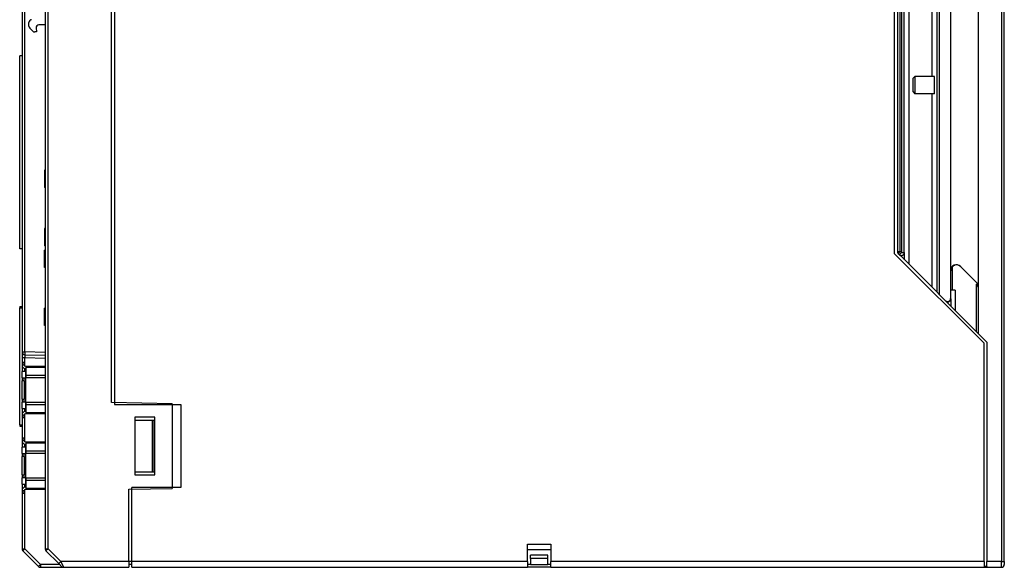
# Model space of a CAD drawing. Extents: x 14074 to 14381, y -3030 to -2703.
# Tile 26 of 27: x 14210 to 14381, y -2889 to -2794. Entities that reach past the tile are written whole.
import ezdxf

# ---------------------------------------------------------------- set-up
doc = ezdxf.new("R2010")
doc.units = 0
doc.layers.get('DEFPOINTS').update_dxf_attribs({"color": 8, "linetype": 'CONTINUOUS'})
doc.layers.add('TEXT', color=2, linetype='CONTINUOUS')
doc.styles.get("Standard").update_dxf_attribs({"font": 'PMingLiU.ttf'})
doc.dimstyles.new('ISO-25', dxfattribs={"dimtxt": 3, "dimasz": 3, "dimexe": 1, "dimexo": 1, "dimgap": 2, "dimtad": 2, "dimtih": 1, "dimtoh": 1, "dimtxsty": 'STANDARD', "dimcen": 0, "dimclrd": 256, "dimclre": 256, "dimclrt": 256, "dimazin": 3, "dimtfac": 1, "dimtmove": 0, "dimatfit": 3})

# ---------------------------------------------------------------- blocks, each defined once
blk = doc.blocks.new('*D3')
at = {"layer": 'DEFPOINTS', "color": 0}
for p in [(14380.7, -2708.6), (14210.7, -2736.56), (14380.7, -2883.52)]:
    blk.add_point(p, dxfattribs=at)
at = {"layer": 'TEXT', "color": 7}
for p, q in [((14210.7, -2735.56), (14210.7, -2707.6)), ((14380.7, -2882.52), (14380.7, -2707.6)), ((14213.7, -2708.6), (14377.7, -2708.6))]:
    blk.add_line(p, q, dxfattribs=at)
for points in [[(14213.7, -2708.1), (14213.7, -2709.1), (14210.7, -2708.6)], [(14377.7, -2708.1), (14377.7, -2709.1), (14380.7, -2708.6)]]:
    blk.add_solid(points, dxfattribs=at)
at = {"layer": 'TEXT', "color": 7, "insert": (14295.7, -2704.93), "char_height": 3, "attachment_point": 5}
blk.add_mtext('170', dxfattribs=at)

msp = doc.modelspace()

# ---------------------------------------------------------------- linework, layer by layer
at = {"layer": 'TEXT', "color": 7}
for p, q in [((14380.201, -2728.175), (14380.201, -2888.175)), ((14380.701, -2888.175), (14380.701, -2728.175)), ((14362.201, -2737.531), (14362.201, -2834.675)), ((14361.701, -2834.882), (14361.701, -2738.333)), ((14362.201, -2738.48), (14362.201, -2834.468)), ((14362.701, -2834.468), (14362.701, -2738.48)), ((14362.898, -2738.509), (14362.898, -2834.665)), ((14363.398, -2834.665), (14363.398, -2738.509)), ((14369.004, -2740.675), (14369.004, -2841.478)), ((14369.504, -2841.978), (14369.504, -2740.675)), ((14371.39, -2740.675), (14371.39, -2840.175)), ((14376.201, -2740.675), (14376.201, -2848.675)), ((14368.201, -2804.175), (14368.201, -2752.175)), ((14226.201, -2860.667), (14226.201, -2755.684)), ((14226.701, -2755.375), (14226.701, -2860.975)), ((14214.701, -2760.188), (14214.701, -2885.968)), ((14215.201, -2885.968), (14215.201, -2760.175)), ((14364.201, -2762.175), (14364.201, -2836.675)), ((14210.701, -2769.925), (14210.701, -2851.87)), ((14211.188, -2851.87), (14211.188, -2769.925)), ((14211.901, -2795.478), (14211.901, -2794.853)), ((14212.555, -2796.339), (14212.048, -2795.832)), ((14213.139, -2795.779), (14213.201, -2796.485)), ((14214.701, -2795.235), (14213.638, -2795.235)), ((14213.201, -2796.485), (14212.908, -2796.485)), ((14210.701, -2800.625), (14210.301, -2800.625)), ((14210.301, -2834.025), (14210.301, -2800.625)), ((14364.901, -2804.482), (14365.208, -2804.175)), ((14364.901, -2806.869), (14364.901, -2804.482)), ((14365.208, -2804.175), (14365.208, -2807.175)), ((14368.594, -2804.175), (14365.208, -2804.175)), ((14364.901, -2806.869), (14365.208, -2807.175)), ((14368.594, -2807.175), (14365.208, -2807.175)), ((14368.201, -2840.675), (14368.201, -2807.175)), ((14214.701, -2820.426), (14214.601, -2820.426)), ((14214.601, -2820.426), (14214.601, -2823.426)), ((14214.701, -2823.426), (14214.601, -2823.426)), ((14214.601, -2830.485), (14214.601, -2833.485)), ((14214.701, -2830.485), (14214.601, -2830.485)), ((14214.701, -2833.485), (14214.601, -2833.485)), ((14210.701, -2834.025), (14210.301, -2834.025)), ((14214.701, -2834.266), (14214.601, -2834.266)), ((14214.601, -2837.266), (14214.601, -2834.266)), ((14377.201, -2850.382), (14361.701, -2834.882)), ((14362.201, -2834.468), (14362.701, -2834.468)), ((14362.201, -2834.675), (14369.004, -2841.478)), ((14362.701, -2834.468), (14362.348, -2834.822)), ((14362.348, -2834.822), (14362.545, -2835.019)), ((14362.545, -2835.019), (14362.898, -2834.665)), ((14362.898, -2834.665), (14362.701, -2834.468)), ((14362.898, -2834.665), (14363.398, -2834.665)), ((14362.937, -2835.195), (14362.937, -2835.411)), ((14363.437, -2834.704), (14363.398, -2834.665)), ((14363.437, -2835.911), (14363.437, -2834.704)), ((14371.701, -2837.158), (14371.701, -2841.175)), ((14376.201, -2840.175), (14373.106, -2837.08)), ((14214.701, -2837.266), (14214.601, -2837.266)), ((14371.398, -2837.786), (14371.442, -2837.83)), ((14371.398, -2837.786), (14371.398, -2840.175)), ((14371.442, -2841.175), (14371.442, -2837.83)), ((14371.39, -2840.175), (14371.39, -2842.657)), ((14371.398, -2840.175), (14371.39, -2840.175)), ((14375.901, -2848.375), (14375.901, -2840.175)), ((14376.201, -2840.175), (14375.901, -2840.175)), ((14369.504, -2841.978), (14369.004, -2841.478)), ((14369.004, -2841.478), (14369.004, -2841.478)), ((14370.536, -2843.01), (14369.504, -2841.978)), ((14371.701, -2841.175), (14371.442, -2841.175)), ((14372.201, -2841.175), (14371.701, -2841.175)), ((14372.201, -2841.175), (14372.201, -2844.675)), ((14370.536, -2843.01), (14370.545, -2843.019)), ((14370.545, -2843.019), (14376.201, -2848.675)), ((14370.937, -2843.195), (14370.937, -2843.411)), ((14371.437, -2842.704), (14371.39, -2842.657)), ((14371.437, -2842.704), (14371.437, -2843.911)), ((14210.301, -2844.025), (14210.301, -2844.225)), ((14210.301, -2844.025), (14210.701, -2844.025)), ((14210.301, -2864.525), (14210.301, -2844.225)), ((14210.301, -2844.225), (14210.701, -2844.225)), ((14214.601, -2847.325), (14214.601, -2844.325)), ((14214.701, -2844.325), (14214.601, -2844.325)), ((14214.701, -2847.325), (14214.601, -2847.325)), ((14377.701, -2850.175), (14376.201, -2848.675)), ((14377.201, -2888.175), (14377.201, -2850.382)), ((14377.701, -2850.175), (14377.701, -2888.175)), ((14210.701, -2851.87), (14210.701, -2852.87)), ((14210.701, -2851.87), (14211.188, -2851.87)), ((14214.701, -2851.962), (14211.188, -2851.87)), ((14211.188, -2852.37), (14214.701, -2852.462)), ((14210.701, -2852.87), (14210.701, -2853.675)), ((14210.701, -2852.87), (14211.188, -2852.87)), ((14210.701, -2853.675), (14211.101, -2853.675)), ((14210.701, -2853.675), (14210.701, -2854.175)), ((14211.101, -2854.175), (14210.701, -2854.175)), ((14210.701, -2854.175), (14210.701, -2855.275)), ((14211.101, -2854.175), (14211.101, -2853.675)), ((14211.188, -2854.34), (14211.188, -2852.87)), ((14211.188, -2852.87), (14214.701, -2852.962)), ((14211.301, -2855.275), (14210.701, -2855.275)), ((14210.701, -2856.375), (14210.701, -2855.275)), ((14211.188, -2855.275), (14211.188, -2854.765)), ((14211.301, -2854.375), (14211.401, -2854.375)), ((14211.401, -2854.775), (14211.301, -2854.775)), ((14211.301, -2855.275), (14211.401, -2855.275)), ((14211.301, -2855.275), (14211.301, -2856.375)), ((14211.401, -2854.375), (14214.701, -2854.375)), ((14211.401, -2854.547), (14211.401, -2854.375)), ((14211.401, -2855.947), (14211.401, -2854.547)), ((14211.401, -2854.547), (14214.701, -2854.547)), ((14210.701, -2856.375), (14211.101, -2856.375)), ((14210.701, -2856.375), (14210.701, -2856.875)), ((14211.101, -2856.875), (14210.701, -2856.875)), ((14210.701, -2860.075), (14210.701, -2856.875)), ((14211.101, -2856.375), (14211.301, -2856.375)), ((14211.101, -2856.875), (14211.101, -2856.375)), ((14211.101, -2856.875), (14211.101, -2860.075)), ((14211.301, -2856.375), (14211.401, -2856.375)), ((14211.301, -2856.375), (14211.301, -2860.575)), ((14211.401, -2856.375), (14211.401, -2855.947)), ((14214.701, -2855.947), (14211.401, -2855.947)), ((14214.701, -2856.375), (14211.401, -2856.375)), ((14210.701, -2860.075), (14211.101, -2860.075)), ((14210.701, -2860.075), (14210.701, -2860.575)), ((14211.101, -2860.575), (14210.701, -2860.575)), ((14210.701, -2861.675), (14210.701, -2860.575)), ((14211.101, -2860.575), (14211.101, -2860.075)), ((14211.301, -2860.575), (14211.101, -2860.575)), ((14211.301, -2860.575), (14211.301, -2861.675)), ((14211.401, -2860.575), (14211.301, -2860.575)), ((14211.401, -2860.575), (14214.701, -2860.575)), ((14211.401, -2861.004), (14211.401, -2860.575)), ((14211.401, -2862.404), (14211.401, -2861.004)), ((14211.401, -2861.004), (14214.701, -2861.004)), ((14236.701, -2860.85), (14226.201, -2860.667)), ((14226.701, -2860.975), (14238.201, -2860.975)), ((14236.701, -2860.85), (14236.701, -2875.501)), ((14238.201, -2860.975), (14238.201, -2875.375)), ((14210.701, -2861.675), (14211.301, -2861.675)), ((14210.701, -2861.675), (14210.701, -2862.775)), ((14211.188, -2862.186), (14211.188, -2861.675)), ((14211.188, -2867.44), (14211.188, -2862.61)), ((14211.401, -2861.675), (14211.301, -2861.675)), ((14211.301, -2862.175), (14211.401, -2862.175)), ((14211.401, -2862.575), (14211.301, -2862.575)), ((14211.401, -2862.575), (14211.401, -2862.404)), ((14214.701, -2862.404), (14211.401, -2862.404)), ((14214.701, -2862.575), (14211.401, -2862.575)), ((14210.701, -2862.775), (14210.701, -2863.275)), ((14210.701, -2862.775), (14211.101, -2862.775)), ((14211.101, -2863.275), (14210.701, -2863.275)), ((14210.701, -2863.275), (14210.701, -2866.775)), ((14211.101, -2863.275), (14211.101, -2862.775)), ((14230.201, -2863.175), (14230.201, -2873.175)), ((14233.701, -2863.175), (14230.201, -2863.175)), ((14230.257, -2863.675), (14233.201, -2863.675)), ((14230.257, -2872.675), (14230.257, -2863.675)), ((14233.201, -2863.675), (14233.201, -2872.675)), ((14233.201, -2863.675), (14233.501, -2863.675)), ((14233.501, -2863.675), (14233.501, -2872.675)), ((14233.701, -2873.175), (14233.701, -2863.175)), ((14210.301, -2864.525), (14210.301, -2864.725)), ((14210.301, -2864.525), (14210.701, -2864.525)), ((14210.301, -2864.725), (14210.701, -2864.725)), ((14210.701, -2866.775), (14211.101, -2866.775)), ((14210.701, -2866.775), (14210.701, -2867.275)), ((14211.101, -2867.275), (14210.701, -2867.275)), ((14210.701, -2867.275), (14210.701, -2868.375)), ((14211.101, -2867.275), (14211.101, -2866.775)), ((14211.301, -2867.475), (14211.401, -2867.475)), ((14211.401, -2867.475), (14214.701, -2867.475)), ((14211.401, -2867.647), (14211.401, -2867.475)), ((14211.401, -2869.047), (14211.401, -2867.647)), ((14211.401, -2867.647), (14214.701, -2867.647)), ((14211.301, -2868.375), (14210.701, -2868.375)), ((14210.701, -2869.475), (14210.701, -2868.375)), ((14210.701, -2869.475), (14211.101, -2869.475)), ((14210.701, -2869.475), (14210.701, -2869.975)), ((14211.101, -2869.475), (14211.301, -2869.475)), ((14211.101, -2869.975), (14211.101, -2869.475)), ((14211.188, -2868.375), (14211.188, -2867.865)), ((14211.401, -2867.875), (14211.301, -2867.875)), ((14211.301, -2868.375), (14211.401, -2868.375)), ((14211.301, -2868.375), (14211.301, -2869.475)), ((14211.301, -2869.475), (14211.401, -2869.475)), ((14211.301, -2869.475), (14211.301, -2873.675)), ((14211.401, -2869.475), (14211.401, -2869.047)), ((14214.701, -2869.047), (14211.401, -2869.047)), ((14214.701, -2869.475), (14211.401, -2869.475)), ((14211.101, -2869.975), (14210.701, -2869.975)), ((14210.701, -2873.175), (14210.701, -2869.975)), ((14211.101, -2869.975), (14211.101, -2873.175)), ((14233.201, -2872.675), (14230.257, -2872.675)), ((14233.501, -2872.675), (14233.201, -2872.675)), ((14210.701, -2873.175), (14211.101, -2873.175)), ((14210.701, -2873.175), (14210.701, -2873.675)), ((14211.101, -2873.675), (14210.701, -2873.675)), ((14210.701, -2874.775), (14210.701, -2873.675)), ((14211.101, -2873.675), (14211.101, -2873.175)), ((14211.301, -2873.675), (14211.101, -2873.675)), ((14211.301, -2873.675), (14211.301, -2874.775)), ((14211.401, -2873.675), (14211.301, -2873.675)), ((14211.401, -2873.675), (14214.701, -2873.675)), ((14211.401, -2874.104), (14211.401, -2873.675)), ((14211.401, -2875.504), (14211.401, -2874.104)), ((14211.401, -2874.104), (14214.701, -2874.104)), ((14230.201, -2873.175), (14233.701, -2873.175)), ((14210.701, -2874.775), (14211.301, -2874.775)), ((14210.701, -2874.775), (14210.701, -2875.875)), ((14210.701, -2875.875), (14210.701, -2876.375)), ((14210.701, -2875.875), (14211.101, -2875.875)), ((14211.101, -2876.375), (14211.101, -2875.875)), ((14211.188, -2875.286), (14211.188, -2874.775)), ((14211.188, -2885.968), (14211.188, -2875.71)), ((14211.401, -2874.775), (14211.301, -2874.775)), ((14211.301, -2875.275), (14211.401, -2875.275)), ((14211.401, -2875.675), (14211.301, -2875.675)), ((14211.401, -2875.675), (14211.401, -2875.504)), ((14214.701, -2875.504), (14211.401, -2875.504)), ((14214.701, -2875.675), (14211.401, -2875.675)), ((14229.201, -2875.632), (14236.701, -2875.501)), ((14229.201, -2888.175), (14229.201, -2875.632)), ((14229.701, -2888.175), (14229.701, -2875.375)), ((14238.201, -2875.375), (14229.701, -2875.375)), ((14211.101, -2876.375), (14210.701, -2876.375)), ((14210.701, -2876.375), (14210.701, -2885.968)), ((14210.701, -2885.968), (14211.188, -2885.968)), ((14210.848, -2886.322), (14213.555, -2889.029)), ((14213.895, -2888.675), (14211.188, -2885.968)), ((14214.701, -2885.968), (14215.201, -2885.968)), ((14215.201, -2885.968), (14214.848, -2886.322)), ((14214.848, -2886.322), (14217.055, -2888.529)), ((14217.408, -2888.175), (14215.201, -2885.968)), ((14298.201, -2885.175), (14302.201, -2885.175)), ((14298.201, -2888.175), (14298.201, -2885.175)), ((14302.201, -2886.175), (14298.201, -2886.175)), ((14302.201, -2885.175), (14302.201, -2888.175)), ((14217.055, -2888.529), (14217.408, -2888.175)), ((14217.408, -2888.175), (14217.908, -2889.175)), ((14229.201, -2888.175), (14217.408, -2888.175)), ((14229.701, -2888.175), (14229.201, -2888.175)), ((14229.201, -2888.175), (14229.201, -2889.175)), ((14298.201, -2888.175), (14229.701, -2888.175)), ((14229.701, -2889.175), (14229.701, -2888.175)), ((14298.201, -2888.175), (14298.201, -2889.175)), ((14298.701, -2887.675), (14298.701, -2887.075)), ((14301.701, -2887.075), (14298.701, -2887.075)), ((14298.701, -2887.675), (14298.701, -2888.675)), ((14301.701, -2887.675), (14298.701, -2887.675)), ((14301.701, -2887.675), (14301.701, -2887.075)), ((14301.701, -2888.675), (14301.701, -2887.675)), ((14377.201, -2888.175), (14302.201, -2888.175)), ((14302.201, -2889.175), (14302.201, -2888.175)), ((14377.201, -2888.175), (14377.201, -2889.041)), ((14380.201, -2888.175), (14377.701, -2888.175)), ((14377.701, -2889.175), (14377.701, -2888.175)), ((14380.201, -2888.882), (14380.201, -2888.175)), ((14380.201, -2888.175), (14380.555, -2888.175)), ((14380.555, -2888.175), (14380.701, -2888.175)), ((14380.701, -2888.175), (14380.701, -2888.675)), ((14217.201, -2888.675), (14213.895, -2888.675)), ((14213.908, -2889.175), (14217.908, -2889.175)), ((14217.555, -2889.029), (14217.055, -2888.529)), ((14217.908, -2889.175), (14229.201, -2889.175)), ((14229.701, -2888.675), (14229.201, -2888.675)), ((14229.701, -2889.175), (14298.201, -2889.175)), ((14298.701, -2888.675), (14298.201, -2888.675)), ((14302.201, -2889.175), (14298.201, -2889.175)), ((14298.701, -2888.675), (14301.701, -2888.675)), ((14302.201, -2888.675), (14301.701, -2888.675)), ((14302.201, -2889.175), (14377.701, -2889.175)), ((14377.701, -2889.041), (14377.201, -2889.041)), ((14377.701, -2889.041), (14377.701, -2889.175)), ((14377.701, -2889.175), (14380.201, -2889.175)), ((14380.201, -2889.175), (14380.201, -2888.882))]:
    msp.add_line(p, q, dxfattribs=at)
at = {"layer": 'TEXT', "color": 7, "flags": 128}
for points in [[(14371.848, -2837.03), (14371.837, -2837.039), (14371.827, -2837.047), (14371.817, -2837.055), (14371.807, -2837.064), (14371.797, -2837.072), (14371.788, -2837.08), (14371.78, -2837.089), (14371.771, -2837.097), (14371.763, -2837.104), (14371.756, -2837.112), (14371.749, -2837.119), (14371.742, -2837.127), (14371.736, -2837.133), (14371.73, -2837.14), (14371.725, -2837.146), (14371.72, -2837.152), (14371.715, -2837.157), (14371.712, -2837.161), (14371.709, -2837.165), (14371.706, -2837.169), (14371.704, -2837.172), (14371.702, -2837.174), (14371.702, -2837.176), (14371.701, -2837.177)], [(14372.06, -2836.907), (14372.049, -2836.911), (14372.039, -2836.916), (14372.029, -2836.92), (14372.019, -2836.925), (14372.009, -2836.93), (14372, -2836.935), (14371.99, -2836.94), (14371.98, -2836.945), (14371.971, -2836.95), (14371.962, -2836.955), (14371.953, -2836.96), (14371.944, -2836.965), (14371.935, -2836.971), (14371.926, -2836.976), (14371.917, -2836.981), (14371.909, -2836.987), (14371.901, -2836.992), (14371.893, -2836.998), (14371.885, -2837.003), (14371.877, -2837.009), (14371.869, -2837.014), (14371.862, -2837.02), (14371.855, -2837.025), (14371.848, -2837.03)], [(14372.201, -2836.86), (14372.195, -2836.861), (14372.189, -2836.863), (14372.183, -2836.864), (14372.177, -2836.866), (14372.171, -2836.868), (14372.165, -2836.869), (14372.159, -2836.871), (14372.153, -2836.873), (14372.147, -2836.875), (14372.142, -2836.877), (14372.136, -2836.878), (14372.13, -2836.88), (14372.124, -2836.882), (14372.118, -2836.884), (14372.112, -2836.886), (14372.106, -2836.889), (14372.1, -2836.891), (14372.094, -2836.893), (14372.089, -2836.895), (14372.083, -2836.897), (14372.077, -2836.9), (14372.071, -2836.902), (14372.065, -2836.904), (14372.06, -2836.907)], [(14375.901, -2840.175), (14375.91, -2840.192), (14375.92, -2840.209), (14375.929, -2840.226), (14375.938, -2840.243), (14375.947, -2840.26), (14375.957, -2840.277), (14375.966, -2840.294), (14375.975, -2840.311), (14375.985, -2840.329), (14375.994, -2840.346), (14376.003, -2840.363), (14376.012, -2840.38), (14376.021, -2840.398), (14376.03, -2840.415), (14376.039, -2840.432), (14376.048, -2840.45), (14376.057, -2840.467), (14376.065, -2840.484), (14376.074, -2840.501), (14376.082, -2840.518), (14376.09, -2840.535), (14376.098, -2840.552), (14376.106, -2840.569), (14376.113, -2840.585)], [(14376.113, -2840.585), (14376.119, -2840.599), (14376.125, -2840.612), (14376.131, -2840.626), (14376.137, -2840.639), (14376.142, -2840.652), (14376.147, -2840.665), (14376.152, -2840.678), (14376.157, -2840.691), (14376.162, -2840.704), (14376.166, -2840.717), (14376.171, -2840.729), (14376.175, -2840.742), (14376.179, -2840.754), (14376.182, -2840.766), (14376.185, -2840.779), (14376.188, -2840.791), (14376.191, -2840.803), (14376.193, -2840.814), (14376.196, -2840.826), (14376.197, -2840.838), (14376.199, -2840.849), (14376.2, -2840.86), (14376.201, -2840.871), (14376.201, -2840.882)], [(14376.201, -2840.882), (14376.201, -2840.883), (14376.201, -2840.883), (14376.201, -2840.883), (14376.201, -2840.884), (14376.201, -2840.884), (14376.201, -2840.884), (14376.201, -2840.885), (14376.201, -2840.885), (14376.201, -2840.885), (14376.201, -2840.885), (14376.201, -2840.886), (14376.201, -2840.886), (14376.201, -2840.886), (14376.201, -2840.887), (14376.201, -2840.887), (14376.201, -2840.887), (14376.201, -2840.887), (14376.201, -2840.888), (14376.201, -2840.888), (14376.201, -2840.888), (14376.201, -2840.889), (14376.201, -2840.889), (14376.201, -2840.889), (14376.201, -2840.89)]]:
    msp.add_lwpolyline(points, dxfattribs=at)
at = {"layer": 'TEXT', "color": 7}
for centre, radius, start, end in [((14212.401, -2794.853), 0.5, 95, 180), ((14212.401, -2795.478), 0.5, 180, 225), ((14213.638, -2795.735), 0.5, 90, 185), ((14212.908, -2795.985), 0.5, 225, 270), ((14362.701, -2834.468), 0.5, 180, 225), ((14211.201, -2851.87), 0.5, 180, 268.5), ((14211.301, -2854.175), 0.6, 180, 270), ((14211.301, -2854.175), 0.2, 180, 270), ((14211.301, -2862.775), 0.6, 90, 180), ((14211.301, -2862.775), 0.2, 90, 180), ((14211.301, -2867.275), 0.6, 180, 270), ((14211.301, -2867.275), 0.2, 180, 270), ((14211.301, -2875.875), 0.6, 90, 180), ((14211.301, -2875.875), 0.2, 90, 180), ((14211.201, -2885.968), 0.5, 180, 225), ((14215.201, -2885.968), 0.5, 180, 225), ((14213.908, -2888.675), 0.5, 225, 270), ((14217.908, -2888.675), 0.5, 225, 270), ((14380.201, -2888.675), 0.5, 270, 315), ((14380.201, -2888.675), 0.5, 315, 0)]:
    msp.add_arc(centre, radius, start, end, dxfattribs=at)
for centre, major_axis, ratio, start_param, end_param in [((14368.594, -2805.675), (0, 1.5), 0.0174551, 3.1415927, 6.2831853), ((14362.898, -2834.665), (-0.354, -0.354), 0.9996955, 0, 2.3560422), ((14362.928, -2834.695), (0.354, -0.354), 0.9996955, 4.712389, 5.5150881), ((14362.937, -2834.704), (-0.464, -0.192), 0.9756194, 1.1867477, 2.7400908), ((14372.398, -2837.787), (-0.707, 0.707), 0.9996955, 4.712389, 7.0684312), ((14372.442, -2837.83), (-0.707, 0.707), 0.9996955, 0.048627, 0.7852459), ((14372.442, -2837.83), (-0.707, 0.707), 0.9996955, 4.712389, 5.7408458), ((14370.889, -2842.657), (0.354, -0.354), 0.9996955, 4.712389, 7.0684312), ((14370.928, -2842.695), (0.354, -0.354), 0.9996955, 4.712389, 5.5150881), ((14370.937, -2842.704), (-0.464, -0.192), 0.9756194, 1.1867477, 2.7400908), ((14211.201, -2851.87), (-0.013, -0.5), 0.026168, 4.7130742, 6.2831853), ((14211.201, -2852.871), (-0.013, 0.501), 0.0260964, 6.2818177, 7.8519288), ((14211.201, -2885.968), (-0.354, -0.354), 0.0185131, 4.7308999, 6.2831853), ((14213.908, -2888.675), (-0.354, -0.354), 0.0185131, 4.7308999, 6.2831853), ((14213.908, -2888.675), (0, -0.5), 0.0261769, 4.712389, 6.2831853)]:
    msp.add_ellipse(centre, major_axis=major_axis, ratio=ratio, start_param=start_param, end_param=end_param, dxfattribs=at)

# ---------------------------------------------------------------- dimensions: what is measured, and where the dimension line sits
dim = msp.add_linear_dim(base=(14380.701, -2708.6), p1=(14210.701, -2736.558), p2=(14380.701, -2883.519), dimstyle='ISO-25', override={"dimclrd": 7, "dimclre": 7, "dimclrt": 7}, dxfattribs=at)
dim.commit()
dim.dimension.update_dxf_attribs({"geometry": '*D3', "text_midpoint": (14295.701, -2708.6), "dimtype": 160})

doc.saveas('drawing.dxf')
